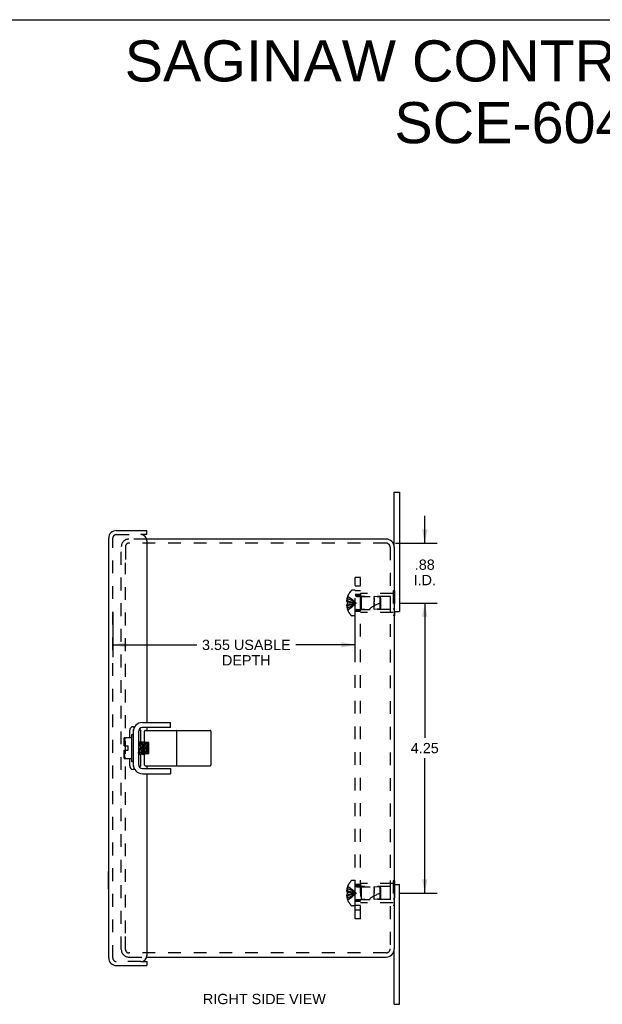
# Model space of a CAD drawing. Header units: inches. Extents: x 0 to 34.2, y 0 to 22.1.
# Tile 4 of 5: x 17.1 to 25.6, y 7.7 to 22.1. Entities that reach past the tile are written whole.
import ezdxf

# ---------------------------------------------------------------- set-up
doc = ezdxf.new("R2010")
doc.units = ezdxf.units.IN
doc.header["$LTSCALE"] = 1.878645
doc.header["$MEASUREMENT"] = 0
doc.linetypes.add('HIDDEN', pattern=[0.2, 0.1, -0.1])
doc.layers.get('0').update_dxf_attribs({"linetype": 'CONTINUOUS'})
for name, color, linetype in [('DEFAULT_2', 8, 'HIDDEN'), ('DIMENSIONS', 7, 'CONTINUOUS'), ('DOOR_ASSEMBLY', 7, 'CONTINUOUS'), ('SUBPANEL', 7, 'CONTINUOUS')]:
    doc.layers.add(name, color=color, linetype=linetype)
doc.styles.get("Standard").update_dxf_attribs({"font": 'arial.ttf'})
doc.dimstyles.new('DIMSTYLE_1', dxfattribs={"dimtxt": 0.150693, "dimasz": 0.200925, "dimexe": 0.09, "dimexo": 0.07, "dimgap": 0.0375, "dimtad": 0, "dimtih": 1, "dimtoh": 1, "dimzin": 4, "dimdsep": 46, "dimtxsty": 'Standard', "dimblk": '_FILLED', "dimblk1": '_FILLED', "dimblk2": '_FILLED', "dimcen": 0.09, "dimadec": 3, "dimazin": 1, "dimtfac": 1, "dimtdec": 3, "dimtofl": 0, "dimtmove": 0, "dimatfit": 3, "dimldrblk": '_FILLED', "dimfxl": 0, "dimtolj": 1, "dimtzin": 4, "dimarcsym": 0})

# ---------------------------------------------------------------- blocks, each defined once
blk = doc.blocks.new('_FILLED')
at = {"color": 0, "linetype": 'ByBlock'}
blk.add_solid([(0, 0), (-1, 0.2), (-1, -0.2)], dxfattribs=at)
blk = doc.blocks.new('*D3')
at = {"layer": 'DIMENSIONS', "color": 2, "linetype": 'Continuous'}
for p, q in [((18.443, 13.414), (18.443, 12.761)), ((21.993, 13.414), (21.993, 12.761)), ((18.443, 12.942), (19.676, 12.942)), ((21.993, 12.942), (21.124, 12.942))]:
    blk.add_line(p, q, dxfattribs=at)
at = {"layer": 'DIMENSIONS', "color": 2, "linetype": 'Continuous', "xscale": 0.2009246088, "yscale": 0.2009246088, "zscale": 0.2009246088, "rotation": 180}
blk.add_blockref('_FILLED', (18.443, 12.942), dxfattribs=at)
at = {"layer": 'DIMENSIONS', "color": 2, "linetype": 'Continuous', "xscale": 0.2009246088, "yscale": 0.2009246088, "zscale": 0.2009246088}
blk.add_blockref('_FILLED', (21.993, 12.942), dxfattribs=at)
at = {"layer": 'DIMENSIONS', "color": 2, "linetype": 'Continuous', "insert": (20.4, 13.017), "char_height": 0.15069, "width": 1.29686, "attachment_point": 2, "line_spacing_factor": 0.9}
blk.add_mtext('3.55 USABLE\\PDEPTH', dxfattribs=at)
blk = doc.blocks.new('*D12')
at = {"layer": 'DIMENSIONS', "color": 2, "linetype": 'Continuous'}
for p, q in [((22.651, 13.554), (23.197, 13.554)), ((23.016, 13.554), (23.016, 11.58)), ((23.016, 9.304), (23.016, 11.279)), ((22.651, 9.304), (23.197, 9.304))]:
    blk.add_line(p, q, dxfattribs=at)
at = {"layer": 'DIMENSIONS', "color": 2, "linetype": 'Continuous', "xscale": 0.2009246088, "yscale": 0.2009246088, "zscale": 0.2009246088}
for p, rotation in [((23.016, 13.554), 90), ((23.016, 9.304), 270)]:
    blk.add_blockref('_FILLED', p, dxfattribs=dict(at, rotation=rotation))
at = {"layer": 'DIMENSIONS', "color": 2, "linetype": 'Continuous', "insert": (23.016, 11.505), "char_height": 0.1507, "width": 0.40951, "attachment_point": 2, "line_spacing_factor": 0.9}
blk.add_mtext('4.25', dxfattribs=at)
blk = doc.blocks.new('*D15')
at = {"layer": 'DIMENSIONS', "color": 2, "linetype": 'Continuous'}
for p, q in [((23.016, 14.432), (23.016, 14.834)), ((22.589, 14.432), (23.197, 14.432)), ((22.714, 13.554), (23.197, 13.554)), ((23.016, 13.554), (23.016, 13.152))]:
    blk.add_line(p, q, dxfattribs=at)
at = {"layer": 'DIMENSIONS', "color": 2, "linetype": 'Continuous', "xscale": 0.2009246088, "yscale": 0.2009246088, "zscale": 0.2009246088}
for p, rotation in [((23.016, 14.432), 270), ((23.016, 13.554), 90)]:
    blk.add_blockref('_FILLED', p, dxfattribs=dict(at, rotation=rotation))
at = {"layer": 'DIMENSIONS', "color": 2, "linetype": 'Continuous', "insert": (23.016, 14.192), "char_height": 0.1507, "width": 0.3266, "attachment_point": 2, "line_spacing_factor": 0.9}
blk.add_mtext('.88\\PI.D.', dxfattribs=at)

msp = doc.modelspace()

# ---------------------------------------------------------------- linework, layer by layer
at = {"color": 7, "linetype": 'Continuous'}
for p, q in [((0, 22.102), (34.157, 22.102)), ((22.568, 14.372), (22.568, 15.179)), ((22.568, 15.179), (22.643, 15.179)), ((22.568, 13.429), (22.643, 13.429)), ((22.573, 13.429), (22.573, 13.374)), ((22.573, 13.374), (22.568, 13.374)), ((18.743, 11.7), (18.746, 11.7)), ((18.83, 11.7), (18.826, 11.7)), ((19.289, 11.729), (18.878, 11.729)), ((18.92, 11.689), (19.871, 11.689)), ((19.289, 11.729), (19.289, 11.804)), ((18.609, 11.461), (18.609, 11.574)), ((18.612, 11.586), (18.719, 11.586)), ((18.719, 11.617), (18.719, 11.241)), ((18.729, 11.627), (18.733, 11.627)), ((18.818, 11.669), (18.818, 11.189)), ((18.91, 11.521), (18.91, 11.679)), ((19.381, 11.179), (19.381, 11.679)), ((19.881, 11.679), (19.881, 11.179)), ((18.609, 11.461), (18.67, 11.461)), ((18.609, 11.285), (18.609, 11.397)), ((18.609, 11.397), (18.67, 11.397)), ((18.67, 11.397), (18.67, 11.461)), ((18.822, 11.523), (18.818, 11.52)), ((18.822, 11.523), (18.822, 11.523)), ((18.822, 11.523), (18.822, 11.523)), ((18.844, 11.507), (18.823, 11.523)), ((18.864, 11.523), (18.843, 11.507)), ((18.855, 11.418), (18.853, 11.441)), ((18.864, 11.523), (18.864, 11.523)), ((18.864, 11.523), (18.864, 11.523)), ((18.865, 11.523), (18.865, 11.521)), ((18.886, 11.507), (18.865, 11.523)), ((18.873, 11.444), (18.875, 11.418)), ((18.906, 11.523), (18.885, 11.507)), ((18.906, 11.523), (18.906, 11.523)), ((18.906, 11.523), (18.906, 11.523)), ((18.914, 11.517), (18.907, 11.523)), ((18.909, 11.512), (18.909, 11.516)), ((18.927, 11.507), (18.919, 11.513)), ((18.97, 11.513), (18.919, 11.513)), ((18.935, 11.513), (18.927, 11.507)), ((18.928, 11.507), (18.927, 11.507)), ((18.969, 11.507), (18.961, 11.513)), ((18.97, 11.508), (18.969, 11.507)), ((18.97, 11.507), (18.969, 11.507)), ((18.97, 11.345), (18.97, 11.513)), ((18.719, 11.273), (18.612, 11.273)), ((18.818, 11.348), (18.822, 11.351)), ((18.822, 11.351), (18.843, 11.335)), ((18.843, 11.336), (18.842, 11.337)), ((18.843, 11.335), (18.843, 11.336)), ((18.843, 11.335), (18.843, 11.335)), ((18.844, 11.335), (18.864, 11.351)), ((18.864, 11.351), (18.885, 11.335)), ((18.885, 11.335), (18.884, 11.336)), ((18.885, 11.335), (18.885, 11.335)), ((18.885, 11.335), (18.885, 11.335)), ((18.886, 11.335), (18.906, 11.351)), ((18.906, 11.351), (18.916, 11.343)), ((18.906, 11.351), (18.906, 11.351)), ((18.91, 11.179), (18.91, 11.345)), ((18.914, 11.345), (18.91, 11.345)), ((18.97, 11.345), (18.92, 11.345)), ((18.924, 11.345), (18.923, 11.348)), ((18.924, 11.345), (18.924, 11.348)), ((18.94, 11.345), (18.948, 11.351)), ((18.948, 11.351), (18.956, 11.345)), ((18.948, 11.351), (18.948, 11.351)), ((18.966, 11.345), (18.965, 11.348)), ((18.966, 11.345), (18.966, 11.348)), ((18.729, 11.231), (18.733, 11.231)), ((18.743, 11.158), (18.746, 11.158)), ((18.826, 11.158), (18.83, 11.158)), ((18.878, 11.129), (19.289, 11.129)), ((18.92, 11.169), (19.871, 11.169)), ((19.289, 11.129), (19.289, 11.054)), ((22.573, 9.484), (22.568, 9.484)), ((22.568, 9.429), (22.643, 9.429)), ((22.573, 9.484), (22.573, 9.429)), ((22.568, 7.679), (22.568, 8.487)), ((22.568, 7.679), (22.643, 7.679))]:
    msp.add_line(p, q, dxfattribs=at)
at = {"color": 3, "linetype": 'Continuous'}
for p, q in [((22.643, 15.179), (22.643, 13.429)), ((22.448, 14.492), (18.94, 14.492)), ((22.568, 14.372), (22.568, 8.487)), ((18.743, 11.7), (18.743, 11.158)), ((18.878, 11.804), (19.289, 11.804)), ((18.878, 11.054), (19.289, 11.054)), ((22.643, 7.679), (22.643, 9.429)), ((18.94, 8.367), (22.448, 8.367))]:
    msp.add_line(p, q, dxfattribs=at)
at = {"color": 7, "linetype": 'Continuous'}
for points in [[(18.843, 11.694), (18.84, 11.697), (18.837, 11.699), (18.834, 11.7), (18.83, 11.7)], [(18.847, 11.69), (18.846, 11.691), (18.843, 11.694)], [(18.628, 11.581), (18.626, 11.577), (18.624, 11.573), (18.622, 11.569), (18.62, 11.564), (18.618, 11.559), (18.617, 11.554), (18.615, 11.548), (18.614, 11.542), (18.613, 11.536), (18.613, 11.529), (18.612, 11.522), (18.612, 11.515), (18.612, 11.508), (18.612, 11.5), (18.612, 11.493), (18.613, 11.486), (18.613, 11.48), (18.614, 11.473), (18.615, 11.467), (18.617, 11.461)], [(18.628, 11.581), (18.629, 11.582), (18.63, 11.582), (18.63, 11.583), (18.63, 11.584), (18.63, 11.584), (18.63, 11.585), (18.63, 11.585), (18.63, 11.586), (18.629, 11.586), (18.628, 11.586)], [(18.617, 11.397), (18.616, 11.393), (18.615, 11.389), (18.614, 11.385), (18.614, 11.381), (18.613, 11.377), (18.613, 11.372), (18.612, 11.368), (18.612, 11.364), (18.612, 11.36), (18.612, 11.355), (18.612, 11.351), (18.612, 11.347), (18.612, 11.342), (18.612, 11.338), (18.612, 11.333), (18.613, 11.329), (18.613, 11.324), (18.614, 11.32), (18.614, 11.315), (18.615, 11.311), (18.616, 11.306), (18.617, 11.302), (18.619, 11.298), (18.62, 11.294), (18.622, 11.289), (18.624, 11.285), (18.626, 11.282), (18.628, 11.278)], [(18.823, 11.521), (18.823, 11.523), (18.822, 11.523)], [(18.823, 11.523), (18.822, 11.523), (18.822, 11.523)], [(18.834, 11.418), (18.832, 11.435), (18.832, 11.444), (18.831, 11.452), (18.83, 11.46), (18.83, 11.469), (18.829, 11.476), (18.829, 11.484), (18.828, 11.49), (18.827, 11.497), (18.827, 11.502), (18.826, 11.508), (18.826, 11.512), (18.825, 11.516), (18.824, 11.519), (18.824, 11.521), (18.823, 11.523), (18.823, 11.523)], [(18.833, 11.418), (18.832, 11.435), (18.831, 11.444), (18.831, 11.452), (18.83, 11.46), (18.83, 11.469), (18.829, 11.476), (18.828, 11.484), (18.828, 11.49), (18.827, 11.497), (18.826, 11.502), (18.826, 11.508), (18.825, 11.512), (18.825, 11.516), (18.824, 11.519), (18.823, 11.521)], [(18.839, 11.348), (18.839, 11.353), (18.838, 11.358), (18.838, 11.364), (18.837, 11.37), (18.836, 11.377), (18.836, 11.385), (18.835, 11.393), (18.834, 11.401), (18.834, 11.409), (18.833, 11.418)], [(18.84, 11.348), (18.839, 11.353), (18.839, 11.358), (18.838, 11.364), (18.837, 11.37), (18.837, 11.377), (18.836, 11.385), (18.835, 11.393), (18.835, 11.401), (18.834, 11.409), (18.834, 11.418)], [(18.853, 11.441), (18.852, 11.448), (18.851, 11.456), (18.851, 11.463), (18.85, 11.47), (18.849, 11.476), (18.849, 11.482), (18.848, 11.487), (18.847, 11.492), (18.847, 11.496), (18.846, 11.5), (18.845, 11.503), (18.845, 11.505), (18.844, 11.506), (18.844, 11.507)], [(18.864, 11.351), (18.863, 11.352), (18.862, 11.354), (18.862, 11.356), (18.861, 11.359), (18.86, 11.362), (18.86, 11.367), (18.859, 11.371), (18.859, 11.377), (18.858, 11.383), (18.857, 11.389), (18.857, 11.396), (18.856, 11.403), (18.855, 11.41), (18.855, 11.418)], [(18.865, 11.523), (18.864, 11.523), (18.864, 11.523)], [(18.864, 11.523), (18.864, 11.523), (18.865, 11.523)], [(18.876, 11.418), (18.874, 11.435), (18.874, 11.444), (18.873, 11.452), (18.872, 11.46), (18.872, 11.469), (18.871, 11.476), (18.871, 11.484), (18.87, 11.49), (18.869, 11.497), (18.869, 11.502), (18.868, 11.508), (18.868, 11.512), (18.867, 11.516), (18.866, 11.519), (18.866, 11.521), (18.865, 11.523), (18.865, 11.523)], [(18.865, 11.521), (18.866, 11.519), (18.867, 11.516), (18.867, 11.512), (18.868, 11.508), (18.868, 11.502), (18.869, 11.496), (18.87, 11.49), (18.87, 11.483), (18.871, 11.476), (18.872, 11.468), (18.872, 11.46), (18.873, 11.452), (18.873, 11.444)], [(18.875, 11.418), (18.876, 11.409), (18.876, 11.401), (18.877, 11.393), (18.878, 11.385), (18.878, 11.378), (18.879, 11.37), (18.88, 11.364), (18.88, 11.358), (18.881, 11.352), (18.881, 11.348)], [(18.882, 11.348), (18.881, 11.353), (18.881, 11.358), (18.88, 11.364), (18.879, 11.37), (18.879, 11.377), (18.878, 11.385), (18.877, 11.393), (18.877, 11.401), (18.876, 11.409), (18.876, 11.418)], [(18.895, 11.439), (18.894, 11.447), (18.893, 11.454), (18.893, 11.461), (18.892, 11.468), (18.891, 11.475), (18.891, 11.481), (18.89, 11.486), (18.889, 11.491), (18.889, 11.495), (18.888, 11.499), (18.887, 11.502), (18.887, 11.505), (18.886, 11.506), (18.886, 11.507)], [(18.906, 11.351), (18.905, 11.352), (18.905, 11.353), (18.904, 11.355), (18.903, 11.358), (18.903, 11.361), (18.902, 11.365), (18.901, 11.37), (18.901, 11.376), (18.9, 11.381), (18.899, 11.388), (18.899, 11.394), (18.898, 11.401), (18.897, 11.409), (18.897, 11.416), (18.896, 11.424), (18.895, 11.439)], [(18.907, 11.521), (18.907, 11.523), (18.906, 11.523)], [(18.907, 11.523), (18.906, 11.523), (18.906, 11.523)], [(18.918, 11.418), (18.916, 11.435), (18.916, 11.444), (18.915, 11.452), (18.914, 11.46), (18.914, 11.469), (18.913, 11.476), (18.913, 11.484), (18.912, 11.49), (18.911, 11.497), (18.911, 11.502), (18.91, 11.508), (18.91, 11.512), (18.909, 11.516), (18.908, 11.519), (18.908, 11.521), (18.907, 11.523), (18.907, 11.523)], [(18.909, 11.516), (18.908, 11.519), (18.907, 11.521)], [(18.917, 11.418), (18.916, 11.435), (18.915, 11.444), (18.915, 11.452), (18.914, 11.46), (18.914, 11.469), (18.913, 11.476), (18.912, 11.484), (18.912, 11.49), (18.911, 11.497), (18.91, 11.502), (18.91, 11.508), (18.909, 11.512)], [(18.92, 11.513), (18.919, 11.513), (18.918, 11.514), (18.917, 11.514), (18.916, 11.515), (18.916, 11.515), (18.915, 11.516), (18.915, 11.517), (18.914, 11.518), (18.913, 11.519), (18.913, 11.52), (18.913, 11.521), (18.912, 11.522), (18.912, 11.523), (18.911, 11.524), (18.911, 11.525), (18.911, 11.527), (18.91, 11.528), (18.91, 11.529), (18.91, 11.531), (18.91, 11.532), (18.91, 11.534), (18.91, 11.536)], [(18.923, 11.348), (18.923, 11.353), (18.922, 11.358), (18.922, 11.364), (18.921, 11.37), (18.92, 11.377), (18.92, 11.385), (18.919, 11.393), (18.918, 11.401), (18.918, 11.409), (18.917, 11.418)], [(18.924, 11.348), (18.923, 11.353), (18.923, 11.358), (18.922, 11.364), (18.921, 11.37), (18.921, 11.377), (18.92, 11.385), (18.919, 11.393), (18.919, 11.401), (18.918, 11.409), (18.918, 11.418)], [(18.937, 11.437), (18.936, 11.445), (18.936, 11.452), (18.935, 11.46), (18.934, 11.467), (18.934, 11.473), (18.933, 11.479), (18.932, 11.485), (18.932, 11.49), (18.931, 11.494), (18.93, 11.498), (18.93, 11.502), (18.929, 11.504), (18.928, 11.506), (18.928, 11.507), (18.928, 11.507)], [(18.948, 11.351), (18.947, 11.352), (18.947, 11.353), (18.946, 11.355), (18.945, 11.357), (18.945, 11.361), (18.944, 11.364), (18.943, 11.369), (18.943, 11.374), (18.942, 11.38), (18.941, 11.386), (18.941, 11.393), (18.94, 11.4), (18.94, 11.407), (18.939, 11.414), (18.938, 11.422), (18.937, 11.437)], [(18.959, 11.418), (18.958, 11.435), (18.957, 11.444), (18.957, 11.452), (18.956, 11.46), (18.956, 11.469), (18.955, 11.476), (18.954, 11.484), (18.954, 11.49), (18.953, 11.497), (18.952, 11.502), (18.952, 11.508), (18.951, 11.512), (18.951, 11.513)], [(18.96, 11.418), (18.958, 11.435), (18.958, 11.444), (18.957, 11.452), (18.956, 11.46), (18.956, 11.469), (18.955, 11.476), (18.955, 11.484), (18.954, 11.49), (18.953, 11.497), (18.953, 11.502), (18.952, 11.508), (18.952, 11.512), (18.951, 11.513)], [(18.965, 11.348), (18.965, 11.353), (18.964, 11.358), (18.964, 11.364), (18.963, 11.37), (18.962, 11.377), (18.962, 11.385), (18.961, 11.393), (18.96, 11.401), (18.96, 11.409), (18.959, 11.418)], [(18.966, 11.348), (18.965, 11.353), (18.965, 11.358), (18.964, 11.364), (18.963, 11.37), (18.963, 11.377), (18.962, 11.385), (18.961, 11.393), (18.961, 11.401), (18.96, 11.409), (18.96, 11.418)], [(18.628, 11.278), (18.629, 11.277), (18.63, 11.276), (18.63, 11.275), (18.63, 11.275), (18.63, 11.274), (18.63, 11.274), (18.63, 11.273), (18.63, 11.273), (18.629, 11.273), (18.628, 11.273)], [(18.822, 11.351), (18.821, 11.352), (18.82, 11.354), (18.82, 11.356), (18.819, 11.359), (18.818, 11.363), (18.818, 11.368), (18.818, 11.368)], [(18.843, 11.335), (18.842, 11.336), (18.841, 11.338), (18.841, 11.341), (18.84, 11.344), (18.839, 11.348)], [(18.842, 11.337), (18.842, 11.338), (18.841, 11.341), (18.84, 11.344), (18.84, 11.348)], [(18.844, 11.335), (18.843, 11.335), (18.843, 11.335)], [(18.881, 11.348), (18.882, 11.344), (18.883, 11.341), (18.883, 11.338), (18.884, 11.337), (18.884, 11.336), (18.885, 11.335)], [(18.884, 11.336), (18.884, 11.338), (18.883, 11.341), (18.882, 11.344), (18.882, 11.348)], [(18.886, 11.335), (18.885, 11.335), (18.885, 11.335)], [(18.91, 11.323), (18.91, 11.324), (18.91, 11.326), (18.91, 11.328), (18.91, 11.329), (18.91, 11.331), (18.911, 11.332), (18.911, 11.333), (18.911, 11.334), (18.912, 11.336), (18.912, 11.337), (18.913, 11.338), (18.913, 11.339), (18.913, 11.34), (18.914, 11.341), (18.915, 11.342), (18.915, 11.342), (18.916, 11.343), (18.916, 11.344), (18.917, 11.344), (18.918, 11.345), (18.919, 11.345), (18.92, 11.345)], [(18.83, 11.158), (18.834, 11.158), (18.837, 11.16), (18.84, 11.161), (18.843, 11.164)], [(18.843, 11.164), (18.846, 11.167), (18.847, 11.169)]]:
    msp.add_lwpolyline(points, dxfattribs=at)
at = {"color": 3, "linetype": 'Continuous'}
for centre, radius, start, end in [((22.448, 14.372), 0.12, 0, 90), ((18.878, 11.669), 0.135, 90, 180), ((18.878, 11.189), 0.135, 180, 270), ((22.448, 8.487), 0.12, 270, 360)]:
    msp.add_arc(centre, radius, start, end, dxfattribs=at)
at = {"color": 7, "linetype": 'Continuous'}
for centre, radius, start, end in [((18.878, 11.669), 0.06, 90, 180), ((18.92, 11.679), 0.01, 90, 180), ((19.371, 11.679), 0.01, 0, 90), ((19.871, 11.679), 0.01, 0, 90), ((18.658, 11.567), 0.0504, 157.6976, 171.9671), ((18.729, 11.617), 0.01, 90, 180.0001), ((18.733, 11.617), 0.01, 359.9999, 90), ((18.658, 11.292), 0.0504, 188.0329, 202.3024), ((18.729, 11.241), 0.01, 179.9999, 270), ((18.733, 11.241), 0.01, 270, 0.0001), ((18.878, 11.189), 0.06, 180, 270), ((18.92, 11.179), 0.01, 180, 270), ((19.371, 11.179), 0.01, 270, 360), ((19.871, 11.179), 0.01, 270, 360)]:
    msp.add_arc(centre, radius, start, end, dxfattribs=at)
at = {"layer": 'DEFAULT_2', "color": 8, "linetype": 'HIDDEN'}
for p, q in [((18.94, 14.492), (18.68, 14.492)), ((22.448, 14.432), (18.68, 14.432)), ((18.568, 8.479), (18.568, 14.38)), ((18.628, 14.38), (18.628, 14.142)), ((22.508, 14.372), (22.508, 8.487)), ((18.628, 8.717), (18.628, 14.142)), ((21.998, 13.741), (21.952, 13.741)), ((21.998, 13.368), (21.998, 13.741)), ((22.552, 13.734), (22.552, 13.374)), ((22.573, 13.734), (22.552, 13.734)), ((22.573, 13.734), (22.573, 13.429)), ((21.885, 13.589), (21.87, 13.589)), ((21.885, 13.623), (21.875, 13.623)), ((21.885, 13.57), (21.875, 13.57)), ((21.885, 13.654), (21.885, 13.653)), ((21.885, 13.654), (21.885, 13.654)), ((21.885, 13.653), (21.885, 13.57)), ((21.885, 13.57), (21.885, 13.57)), ((21.885, 13.57), (21.907, 13.568)), ((22.027, 13.648), (22.273, 13.648)), ((22.073, 13.694), (22.073, 13.414)), ((22.552, 13.694), (22.073, 13.694)), ((22.083, 13.649), (22.073, 13.659)), ((22.083, 13.649), (22.083, 13.459)), ((22.511, 13.649), (22.083, 13.649)), ((22.273, 13.626), (22.273, 13.648)), ((22.363, 13.639), (22.273, 13.648)), ((22.273, 13.626), (22.273, 13.621)), ((22.273, 13.614), (22.273, 13.601)), ((22.273, 13.601), (22.273, 13.608)), ((22.273, 13.562), (22.273, 13.586)), ((22.273, 13.554), (22.273, 13.57)), ((22.273, 13.46), (22.273, 13.562)), ((22.363, 13.469), (22.363, 13.639)), ((22.373, 13.628), (22.363, 13.639)), ((22.373, 13.48), (22.373, 13.628)), ((22.511, 13.459), (22.511, 13.649)), ((22.573, 13.644), (22.552, 13.644)), ((21.885, 13.519), (21.87, 13.519)), ((21.885, 13.539), (21.875, 13.539)), ((21.885, 13.486), (21.875, 13.486)), ((21.885, 13.539), (21.907, 13.541)), ((21.885, 13.539), (21.885, 13.456)), ((21.885, 13.539), (21.885, 13.539)), ((21.885, 13.456), (21.885, 13.455)), ((21.885, 13.455), (21.885, 13.455)), ((21.907, 13.541), (21.929, 13.543)), ((21.929, 13.543), (21.95, 13.546)), ((21.95, 13.546), (21.97, 13.548)), ((22.027, 13.46), (22.273, 13.46)), ((22.083, 13.459), (22.073, 13.449)), ((22.511, 13.459), (22.083, 13.459)), ((22.273, 13.554), (22.273, 13.512)), ((22.363, 13.469), (22.273, 13.46)), ((22.373, 13.48), (22.363, 13.469)), ((22.573, 13.464), (22.552, 13.464)), ((21.998, 13.368), (21.952, 13.368)), ((22.552, 13.414), (22.073, 13.414)), ((22.568, 13.374), (22.552, 13.374)), ((21.885, 9.404), (21.885, 9.404)), ((21.885, 9.404), (21.885, 9.403)), ((21.885, 9.403), (21.885, 9.32)), ((21.998, 9.491), (21.952, 9.491)), ((21.998, 9.118), (21.998, 9.491)), ((22.027, 9.398), (22.273, 9.398)), ((22.552, 9.444), (22.073, 9.444)), ((22.073, 9.444), (22.073, 9.164)), ((22.083, 9.399), (22.073, 9.409)), ((22.511, 9.399), (22.083, 9.399)), ((22.083, 9.399), (22.083, 9.209)), ((22.363, 9.389), (22.273, 9.398)), ((22.273, 9.381), (22.273, 9.398)), ((22.373, 9.378), (22.363, 9.389)), ((22.363, 9.219), (22.363, 9.389)), ((22.373, 9.23), (22.373, 9.378)), ((22.511, 9.209), (22.511, 9.399)), ((22.568, 9.484), (22.552, 9.484)), ((22.552, 9.484), (22.552, 9.124)), ((22.573, 9.394), (22.552, 9.394)), ((22.573, 9.429), (22.573, 9.124)), ((21.885, 9.339), (21.87, 9.339)), ((21.885, 9.269), (21.87, 9.269)), ((21.885, 9.373), (21.875, 9.373)), ((21.885, 9.32), (21.875, 9.32)), ((21.885, 9.289), (21.875, 9.289)), ((21.885, 9.236), (21.875, 9.236)), ((21.885, 9.32), (21.885, 9.32)), ((21.885, 9.32), (21.907, 9.318)), ((21.885, 9.289), (21.907, 9.291)), ((21.885, 9.289), (21.885, 9.289)), ((21.885, 9.289), (21.885, 9.206)), ((21.907, 9.291), (21.929, 9.293)), ((21.929, 9.293), (21.95, 9.296)), ((21.95, 9.296), (21.97, 9.298)), ((22.273, 9.371), (22.273, 9.376)), ((22.273, 9.371), (22.273, 9.351)), ((22.273, 9.351), (22.273, 9.344)), ((22.273, 9.344), (22.273, 9.351)), ((22.273, 9.312), (22.273, 9.344)), ((22.273, 9.336), (22.273, 9.328)), ((22.273, 9.32), (22.273, 9.304)), ((22.273, 9.21), (22.273, 9.304)), ((21.885, 9.206), (21.885, 9.205)), ((21.885, 9.205), (21.885, 9.205)), ((21.998, 9.118), (21.952, 9.118)), ((22.027, 9.21), (22.273, 9.21)), ((22.083, 9.209), (22.073, 9.199)), ((22.552, 9.164), (22.073, 9.164)), ((22.511, 9.209), (22.083, 9.209)), ((22.363, 9.219), (22.273, 9.21)), ((22.373, 9.23), (22.363, 9.219)), ((22.573, 9.214), (22.552, 9.214)), ((22.573, 9.124), (22.552, 9.124)), ((18.628, 8.479), (18.628, 8.717)), ((22.448, 8.427), (18.68, 8.427)), ((18.68, 8.367), (18.94, 8.367))]:
    msp.add_line(p, q, dxfattribs=at)
for points in [[(21.875, 13.623), (21.874, 13.619), (21.873, 13.614), (21.872, 13.61), (21.872, 13.606), (21.871, 13.602), (21.871, 13.598), (21.87, 13.593), (21.87, 13.589)], [(21.87, 13.589), (21.87, 13.587), (21.871, 13.584), (21.871, 13.582), (21.872, 13.58), (21.872, 13.577), (21.873, 13.575), (21.874, 13.572), (21.875, 13.57)], [(21.885, 13.654), (21.907, 13.64), (21.929, 13.625), (21.95, 13.609), (21.97, 13.592), (21.99, 13.574), (22.009, 13.554)], [(21.885, 13.623), (21.907, 13.613), (21.929, 13.603), (21.95, 13.592), (21.97, 13.58), (21.99, 13.568), (22.009, 13.554)], [(21.885, 13.589), (21.907, 13.584), (21.929, 13.579), (21.95, 13.573), (21.97, 13.567), (21.99, 13.561), (22.009, 13.554)], [(21.885, 13.57), (21.885, 13.567), (21.885, 13.565), (21.885, 13.562), (21.885, 13.559), (21.885, 13.557), (21.885, 13.554)], [(21.885, 13.559), (21.885, 13.562), (21.885, 13.565)], [(21.907, 13.568), (21.929, 13.565), (21.95, 13.563), (21.97, 13.56), (21.99, 13.557), (22.009, 13.554)], [(21.929, 13.565), (21.95, 13.563), (21.97, 13.56), (21.99, 13.557), (22.009, 13.554)], [(22.273, 13.614), (22.273, 13.621), (22.273, 13.626)], [(22.273, 13.601), (22.273, 13.578), (22.273, 13.57)], [(21.875, 13.539), (21.874, 13.536), (21.873, 13.534), (21.872, 13.531), (21.872, 13.529), (21.871, 13.526), (21.871, 13.524), (21.87, 13.522), (21.87, 13.519)], [(21.87, 13.519), (21.87, 13.515), (21.871, 13.511), (21.871, 13.507), (21.872, 13.503), (21.872, 13.498), (21.873, 13.494), (21.874, 13.49), (21.875, 13.486)], [(21.885, 13.486), (21.907, 13.495), (21.929, 13.505), (21.95, 13.516), (21.97, 13.528), (21.99, 13.541), (22.009, 13.554)], [(21.885, 13.455), (21.907, 13.469), (21.929, 13.484), (21.95, 13.499), (21.97, 13.517), (21.99, 13.535), (22.009, 13.554)], [(21.885, 13.554), (21.885, 13.552), (21.885, 13.549), (21.885, 13.546), (21.885, 13.544), (21.885, 13.541), (21.885, 13.539)], [(21.885, 13.519), (21.907, 13.524), (21.929, 13.529), (21.95, 13.535), (21.97, 13.541), (21.99, 13.547), (22.009, 13.554)], [(21.885, 13.544), (21.885, 13.546), (21.885, 13.549)], [(21.97, 13.548), (21.99, 13.551), (22.009, 13.554)], [(21.97, 13.548), (21.99, 13.551), (22.009, 13.554)], [(21.885, 9.404), (21.907, 9.39), (21.929, 9.375), (21.95, 9.359), (21.97, 9.342), (21.99, 9.324), (22.009, 9.304)], [(22.273, 9.381), (22.273, 9.376), (22.273, 9.371)], [(21.875, 9.373), (21.874, 9.369), (21.873, 9.364), (21.872, 9.36), (21.872, 9.356), (21.871, 9.352), (21.871, 9.348), (21.87, 9.343), (21.87, 9.339)], [(21.87, 9.339), (21.87, 9.337), (21.871, 9.334), (21.871, 9.332), (21.872, 9.33), (21.872, 9.327), (21.873, 9.325), (21.874, 9.322), (21.875, 9.32)], [(21.875, 9.289), (21.874, 9.286), (21.873, 9.284), (21.872, 9.281), (21.872, 9.279), (21.871, 9.276), (21.871, 9.274), (21.87, 9.272), (21.87, 9.269)], [(21.87, 9.269), (21.87, 9.265), (21.871, 9.261), (21.871, 9.257), (21.872, 9.253), (21.872, 9.248), (21.873, 9.244), (21.874, 9.24), (21.875, 9.236)], [(21.885, 9.373), (21.907, 9.363), (21.929, 9.353), (21.95, 9.342), (21.97, 9.33), (21.99, 9.318), (22.009, 9.304)], [(21.885, 9.339), (21.907, 9.334), (21.929, 9.329), (21.95, 9.323), (21.97, 9.317), (21.99, 9.311), (22.009, 9.304)], [(21.885, 9.304), (21.885, 9.307), (21.885, 9.309), (21.885, 9.312), (21.885, 9.315), (21.885, 9.317), (21.885, 9.32)], [(21.885, 9.315), (21.885, 9.312), (21.885, 9.309)], [(21.885, 9.269), (21.907, 9.274), (21.929, 9.279), (21.95, 9.285), (21.97, 9.291), (21.99, 9.297), (22.009, 9.304)], [(21.885, 9.289), (21.885, 9.291), (21.885, 9.294), (21.885, 9.296), (21.885, 9.299), (21.885, 9.302), (21.885, 9.304)], [(21.885, 9.205), (21.907, 9.219), (21.929, 9.234), (21.95, 9.249), (21.97, 9.267), (21.99, 9.285), (22.009, 9.304)], [(21.885, 9.236), (21.907, 9.245), (21.929, 9.255), (21.95, 9.266), (21.97, 9.278), (21.99, 9.291), (22.009, 9.304)], [(21.885, 9.299), (21.885, 9.296), (21.885, 9.294)], [(21.907, 9.318), (21.929, 9.315), (21.95, 9.313), (21.97, 9.31), (21.99, 9.307), (22.009, 9.304)], [(21.929, 9.315), (21.95, 9.313), (21.97, 9.31), (21.99, 9.307), (22.009, 9.304)], [(21.97, 9.298), (21.99, 9.301), (22.009, 9.304)], [(21.97, 9.298), (21.99, 9.301), (22.009, 9.304)]]:
    msp.add_lwpolyline(points, dxfattribs=at)
for centre, radius, start, end in [((18.68, 14.38), 0.112, 90, 180), ((18.68, 14.38), 0.052, 90, 180), ((22.448, 14.372), 0.06, 0, 90), ((22.127, 13.554), 0.262, 136.4862, 157.6387), ((21.952, 13.721), 0.02, 90, 136.4862), ((22.127, 13.554), 0.261, 157.9106, 164.8059), ((22.027, 13.676), 0.0282, 180, 270), ((22.127, 13.554), 0.261, 195.1941, 202.0894), ((22.127, 13.554), 0.262, 202.3613, 223.5138), ((22.027, 13.432), 0.0282, 90, 180), ((22.544, 13.009), 0.571, 107.3354, 127.8138), ((21.952, 13.388), 0.02, 223.5138, 270), ((22.127, 9.304), 0.261, 157.9106, 164.8059), ((22.127, 9.304), 0.262, 136.4862, 157.6387), ((21.952, 9.471), 0.02, 90, 136.4862), ((22.027, 9.426), 0.0282, 180, 270), ((22.127, 9.304), 0.261, 195.1941, 202.0894), ((22.544, 8.759), 0.571, 107.3354, 127.8138), ((22.127, 9.304), 0.262, 202.3613, 223.5138), ((21.952, 9.138), 0.02, 223.5138, 270), ((22.027, 9.182), 0.0282, 90, 180), ((18.68, 8.479), 0.112, 180, 270), ((18.68, 8.479), 0.052, 180, 270), ((22.448, 8.487), 0.06, 270, 360)]:
    msp.add_arc(centre, radius, start, end, dxfattribs=at)
at = {"layer": 'DOOR_ASSEMBLY', "color": 3, "linetype": 'Continuous'}
for p, q in [((18.495, 14.617), (18.943, 14.617)), ((18.383, 8.354), (18.383, 14.505)), ((18.943, 14.467), (18.943, 11.804)), ((18.691, 11.586), (18.691, 11.692)), ((18.741, 11.742), (18.764, 11.742)), ((18.847, 11.692), (18.847, 11.511)), ((18.943, 11.729), (18.943, 11.689)), ((18.691, 11.167), (18.691, 11.273)), ((18.847, 11.338), (18.847, 11.167)), ((18.943, 11.347), (18.943, 11.345)), ((18.764, 11.117), (18.741, 11.117)), ((18.943, 11.169), (18.943, 11.129)), ((18.943, 11.054), (18.943, 8.392)), ((18.495, 8.242), (18.943, 8.242))]:
    msp.add_line(p, q, dxfattribs=at)
at = {"layer": 'DOOR_ASSEMBLY', "color": 7, "linetype": 'Continuous'}
for p, q in [((18.943, 14.557), (18.943, 14.617)), ((18.943, 14.557), (18.853, 14.557)), ((18.378, 9.364), (18.378, 9.62)), ((18.378, 9.62), (18.383, 9.62)), ((18.378, 9.364), (18.383, 9.364)), ((18.853, 8.302), (18.943, 8.302)), ((18.943, 8.302), (18.943, 8.242))]:
    msp.add_line(p, q, dxfattribs=at)
at = {"layer": 'DOOR_ASSEMBLY', "color": 8, "linetype": 'HIDDEN'}
for p, q in [((18.443, 8.354), (18.443, 14.505)), ((18.495, 14.557), (18.853, 14.557)), ((18.853, 8.302), (18.495, 8.302))]:
    msp.add_line(p, q, dxfattribs=at)
at = {"layer": 'DOOR_ASSEMBLY', "color": 3, "linetype": 'Continuous'}
for centre, radius, start, end in [((18.495, 14.505), 0.112, 90, 180), ((18.853, 14.467), 0.09, 0, 90), ((18.741, 11.692), 0.05, 90, 180), ((18.797, 11.692), 0.05, 0, 29.7071), ((18.741, 11.167), 0.05, 180, 270), ((18.797, 11.167), 0.05, 330.2929, 360), ((18.853, 8.392), 0.09, 270, 360), ((18.495, 8.354), 0.112, 180, 270)]:
    msp.add_arc(centre, radius, start, end, dxfattribs=at)
at = {"layer": 'DOOR_ASSEMBLY', "color": 8, "linetype": 'HIDDEN'}
for centre, start, end in [((18.495, 14.505), 90, 180), ((18.495, 8.354), 180, 270)]:
    msp.add_arc(centre, 0.052, start, end, dxfattribs=at)
at = {"layer": 'SUBPANEL', "color": 8, "linetype": 'HIDDEN'}
for p, q in [((21.998, 8.929), (21.998, 13.929)), ((22.073, 13.929), (21.998, 13.929)), ((22.073, 8.929), (22.073, 13.929)), ((22.073, 13.804), (21.998, 13.804)), ((22.073, 13.735), (21.998, 13.735)), ((22.073, 13.679), (21.998, 13.679)), ((22.073, 13.663), (21.998, 13.663)), ((22.073, 13.445), (21.998, 13.445)), ((22.073, 13.429), (21.998, 13.429)), ((22.073, 9.429), (21.998, 9.429)), ((22.073, 9.413), (21.998, 9.413)), ((22.073, 9.195), (21.998, 9.195)), ((22.073, 9.179), (21.998, 9.179)), ((22.073, 9.123), (21.998, 9.123)), ((22.073, 9.054), (21.998, 9.054)), ((22.073, 8.929), (21.998, 8.929))]:
    msp.add_line(p, q, dxfattribs=at)

# ---------------------------------------------------------------- texts
at = {"layer": 'DIMENSIONS', "color": 2, "linetype": 'Continuous', "attachment_point": 2, "line_spacing_factor": 0.9}
for s, insert, char_height, width in [('SAGINAW CONTROL & ENGINEERING\\PSCE-6044CHNFSS', (26.243, 21.799), 0.60277, 15.22396), ('RIGHT SIDE VIEW', (20.665, 7.828), 0.15069, 1.79712)]:
    msp.add_mtext(s, dxfattribs=dict(at, insert=insert, char_height=char_height, width=width))

# ---------------------------------------------------------------- dimensions: what is measured, and where the dimension line sits
at = {"layer": 'DIMENSIONS', "color": 2, "linetype": 'Continuous'}
dim = msp.add_linear_dim(base=(23.016, 13.554), p1=(22.519, 14.432), p2=(22.644, 13.554), angle=270, text='<>\\PI.D.', dimstyle='DIMSTYLE_1', dxfattribs=at)
dim.commit()
dim.dimension.update_dxf_attribs({"geometry": '*D15', "text_midpoint": (23.016, 14.004), "dimtype": 160})
dim = msp.add_linear_dim(base=(21.993, 12.942), p1=(18.443, 13.484), p2=(21.993, 13.484), text='<> USABLE\\PDEPTH', dimstyle='DIMSTYLE_1', dxfattribs=at)
dim.commit()
dim.dimension.update_dxf_attribs({"geometry": '*D3', "text_midpoint": (20.4, 12.829), "dimtype": 160})
dim = msp.add_linear_dim(base=(23.016, 9.304), p1=(22.581, 13.554), p2=(22.581, 9.304), angle=270, dimstyle='DIMSTYLE_1', dxfattribs=at)
dim.commit()
dim.dimension.update_dxf_attribs({"geometry": '*D12', "text_midpoint": (23.013, 11.428), "dimtype": 160})

doc.saveas('drawing.dxf')
